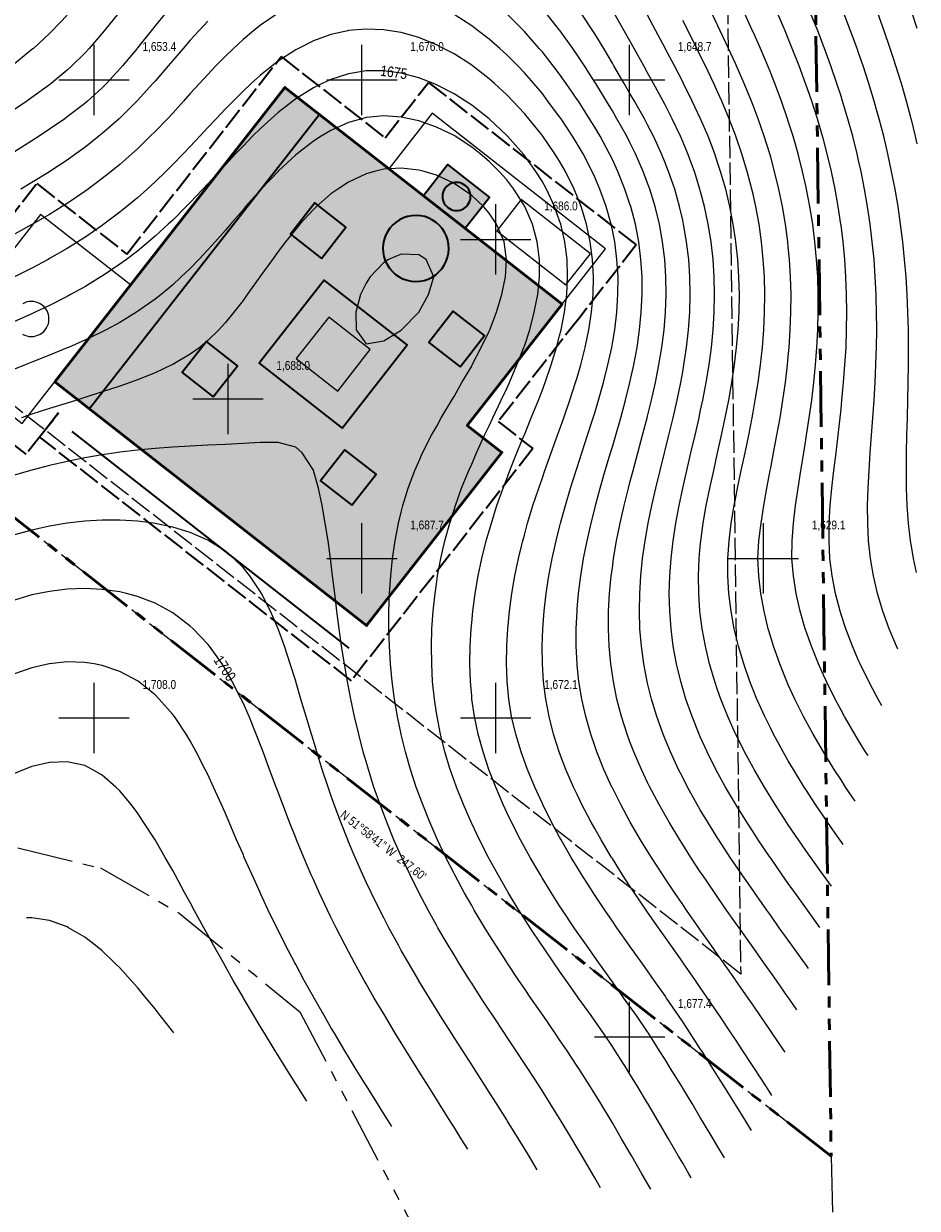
# Model space of a CAD drawing. Header units: inches. Extents: x -7927 to 9670, y -5337 to 8361.
# Tile 4 of 13: x 904 to 3342, y -2645 to 589. Entities that reach past the tile are written whole.
import ezdxf
from ezdxf.enums import TextEntityAlignment as Align

# ---------------------------------------------------------------- set-up
doc = ezdxf.new("R2010")
doc.units = ezdxf.units.IN
doc.header["$LTSCALE"] = 48
doc.header["$MEASUREMENT"] = 0
doc.linetypes.add('DASHED', pattern=[1.524, 1.27, -0.254])
doc.linetypes.add('PHANTOM', pattern=[6.35, 3.175, -0.635, 0.635, -0.635, 0.635, -0.635])
for name, color, linetype, lineweight in [('A-GLAZ', 4, 'CONTINUOUS', 18), ('A-ROOF', 7, 'CONTINUOUS', 35), ('A-WALL', 7, 'CONTINUOUS', 50), ('A-WALL-RETN', 7, 'CONTINUOUS', 35), ('C-PROP', 1, 'PHANTOM', 50), ('C-PROP-ADJC', 8, 'PHANTOM', 18), ('C-PROP-SETB', 8, 'DASHED', 25), ('C-TOPO-MAJR', 8, 'CONTINUOUS', 25), ('C-TOPO-MINR', 8, 'CONTINUOUS', 9), ('C-TOPO-SPOT', 1, 'CONTINUOUS', 18), ('L-DIST', 1, 'DASHED', 35), ('L-SITE', 7, 'CONTINUOUS', 25)]:
    doc.layers.add(name, color=color, linetype=linetype, lineweight=lineweight)
doc.styles.add('JM', font='IBMPlexSansCondensed-Regular.ttf')

msp = doc.modelspace()

# ---------------------------------------------------------------- hatches: boundary and pattern name
at = {"layer": 'A-ROOF'}
h = msp.add_hatch(color=7, dxfattribs=at)
h.dxf.hatch_style = 1
h.paths.add_polyline_path([(1082.9, -462.9), (1839.2, -1054.2), (2208.8, -581.6), (2114.2, -507.6), (2372.9, -176.8), (2108.2, 30.2), (2174.8, 115.3), (2061.3, 204), (1994.8, 118.9), (1711.2, 340.6)])
h = msp.add_hatch(color=7, dxfattribs=at)
h.dxf.hatch_style = 1
h.paths.add_polyline_path([(1773.2, -515.2), (1950.6, -288.3), (1723.7, -110.9), (1546.3, -337.8)])
at = {"layer": 'A-WALL'}
h = msp.add_hatch(color=7, dxfattribs=at)
h.dxf.hatch_style = 1
h.paths.add_polyline_path([(988.4, -389), (1839.2, -1054.2), (2208.8, -581.6), (2114.2, -507.6), (2372.9, -176.8), (1616.7, 414.6)])

# ---------------------------------------------------------------- linework, layer by layer
at = {"layer": 'A-GLAZ'}
for points in [[(2383.6, -124.2), (2450.1, -39.1), (2261.1, 108.7), (2194.5, 23.7)], [(1760.8, -414.1), (1849.5, -300.7), (1736.1, -212), (1647.4, -325.4)]]:
    msp.add_lwpolyline(points, close=True, dxfattribs=at)
at = {"layer": 'A-ROOF'}
for points in [[(1082.9, -462.9), (1839.2, -1054.2), (2208.8, -581.6), (2114.2, -507.6), (2372.9, -176.8), (2108.2, 30.2), (2174.8, 115.3), (2061.3, 204), (1994.8, 118.9), (1711.2, 340.6)], [(2115, 93.4), (2117.9, 97.6), (2120.1, 102.1), (2121.8, 106.8), (2122.8, 111.7), (2123.2, 116.7), (2122.9, 121.7), (2122, 126.7), (2120.4, 131.5), (2118.2, 136), (2115.5, 140.2), (2112.2, 144), (2108.4, 147.3), (2104.3, 150.2), (2099.8, 152.4), (2095.1, 154.1), (2090.2, 155.1), (2085.1, 155.5), (2080.1, 155.2), (2075.2, 154.3), (2070.4, 152.7), (2065.9, 150.5), (2061.7, 147.8), (2057.9, 144.5), (2054.5, 140.7), (2051.7, 136.6), (2049.5, 132.1), (2047.8, 127.4), (2046.8, 122.4), (2046.4, 117.4), (2046.7, 112.4), (2047.6, 107.5), (2049.2, 102.7), (2051.4, 98.2), (2054.1, 94), (2057.4, 90.2), (2061.1, 86.8), (2065.3, 84), (2069.8, 81.7), (2074.5, 80.1), (2079.4, 79.1), (2084.4, 78.7), (2089.5, 79), (2094.4, 79.9), (2099.2, 81.5), (2103.7, 83.7), (2107.9, 86.4), (2111.7, 89.7)], [(1716.5, -51.9), (1783, 33.1), (1698, 99.7), (1631.4, 14.6)], [(2044.8, -80.2), (2051.4, -70.4), (2056.8, -59.9), (2060.6, -48.8), (2063, -37.3), (2063.9, -25.5), (2063.3, -13.8), (2061.1, -2.2), (2057.4, 9), (2052.3, 19.6), (2045.8, 29.4), (2038.1, 38.3), (2029.4, 46.2), (2019.6, 52.8), (2009.1, 58.1), (1998, 62), (1986.5, 64.4), (1974.7, 65.3), (1963, 64.6), (1951.4, 62.4), (1940.2, 58.7), (1929.6, 53.6), (1919.8, 47.2), (1910.9, 39.5), (1903, 30.7), (1896.4, 21), (1891.1, 10.5), (1887.2, -0.6), (1884.8, -12.2), (1883.9, -23.9), (1884.6, -35.7), (1886.8, -47.2), (1890.5, -58.4), (1895.6, -69), (1902, -78.9), (1909.7, -87.8), (1918.5, -95.6), (1928.2, -102.2), (1938.7, -107.6), (1949.8, -111.4), (1961.4, -113.8), (1973.1, -114.7), (1984.9, -114.1), (1996.4, -111.9), (2007.6, -108.2), (2018.2, -103.1), (2028.1, -96.6), (2037, -88.9)], [(1773.2, -515.2), (1950.6, -288.3), (1723.7, -110.9), (1546.3, -337.8)], [(2094.7, -347.6), (2161.2, -262.5), (2076.1, -196), (2009.6, -281.1)], [(1420.9, -430.1), (1487.4, -345), (1402.3, -278.5), (1335.8, -363.6)], [(1799, -725.7), (1865.5, -640.7), (1780.4, -574.1), (1713.9, -659.2)]]:
    msp.add_lwpolyline(points, close=True, dxfattribs=at)
at = {"layer": 'A-WALL'}
msp.add_lwpolyline([(988.4, -389), (1839.2, -1054.2), (2208.8, -581.6), (2114.2, -507.6), (2372.9, -176.8), (1616.7, 414.6)], close=True, dxfattribs=at)
at = {"layer": 'A-WALL-RETN'}
msp.add_line((1034.9, -524.3), (1791.1, -1115.7), dxfattribs=at)
at = {"layer": 'C-PROP'}
msp.add_lwpolyline([(3012.1, 4516.7), (3107.3, -2502.7), (766.6, -672.6), (-183.6, -647.3), (-1099.5, -1508.8), (-1185, -1589.3), (-936.4, -536.9), (348.3, 2247.8)], dxfattribs=at)
at = {"layer": 'C-PROP-ADJC'}
msp.add_lwpolyline([(348.3, 2247.8), (-936.4, -536.9), (-1185, -1589.3), (-1099.5, -1508.8), (-183.6, -647.3), (766.6, -672.6), (3107.3, -2502.7), (3111, -2670.5), (3126.1, -3344.5), (3170.3, -5312.6), (1408.7, -5316.5), (-1270.5, -5322.6), (-4654, -5336.1), (-4763.3, -5336.6), (-3079.2, -2749.6), (-3045.3, -2697.4), (-4152.2, -1085.1), (-4260.8, -926.9), (-3779.9, -614.3), (-3738.3, -668.7), (-3468.1, -1022.9), (-3217.9, 1391.4)], dxfattribs=at)
msp.add_lwpolyline([(2146.8, -3486.4), (1431.9, -3810.2), (1077.4, -3481.4), (891.7, -3266), (189.3, -2846.2), (-145.7, -2575.6), (-94, -2518), (-0.2, -2413.7), (198.9, -2263.3), (286.9, -1994), (441.3, -1781.2), (646.5, -1661.4), (887.6, -1660.8), (1112.8, -1715.7), (1328.3, -1838.7), (1657.1, -2108.4), (2092.8, -2934.2), (2111, -2968.7)], close=True, dxfattribs=at)
at = {"layer": 'C-PROP-SETB'}
msp.add_lwpolyline([(2773.9, 4378.8), (2860.5, -2005.1), (852.1, -434.8), (-276.1, -404.7), (-767.9, -867.4), (-708.4, -615.5), (566.2, 2147.2)], dxfattribs=at)
at = {"layer": 'C-TOPO-MAJR'}
for points in [[(1162.1, 617.3), (1123.5, 569.3), (1118.2, 562.9), (1082.2, 521.3), (1070.2, 508.1), (1035.1, 473.3), (1022.2, 461.7), (978.2, 425.3), (974.2, 422.2), (926.2, 387.1), (912.2, 377.3), (878.2, 354.6)], [(3045.5, -1989.7), (3038.2, -1979.6), (3034.7, -1974.7), (3000.2, -1926.7), (2990.2, -1912.8), (2965.8, -1878.7), (2942.2, -1845.6), (2931.6, -1830.7), (2897.7, -1782.7), (2894.2, -1777.6), (2864.5, -1734.7), (2846.2, -1707.8), (2832, -1686.7), (2800.6, -1638.7), (2798.2, -1634.9), (2770.5, -1590.7), (2750.2, -1556.6), (2742, -1542.7), (2715.4, -1494.7), (2702.2, -1469.1), (2690.8, -1446.7), (2668.5, -1398.7), (2654.2, -1364.3), (2648.7, -1350.7), (2631.4, -1302.7), (2616.9, -1254.7), (2606.2, -1211.4), (2605.1, -1206.7), (2595.9, -1158.7), (2589.5, -1110.7), (2585.5, -1062.7), (2584, -1014.7), (2584.8, -966.7), (2587.7, -918.7), (2592.7, -870.7), (2599.6, -822.7), (2606.2, -785.2), (2608, -774.7), (2617.8, -726.7), (2628.7, -678.7), (2640.4, -630.7), (2652.4, -582.7), (2654.2, -575.6), (2664.4, -534.7), (2676.1, -486.7), (2687, -438.7), (2696.9, -390.7), (2702.2, -361.1), (2705.5, -342.7), (2712.6, -294.7), (2717.9, -246.7), (2721.3, -198.7), (2722.6, -150.7), (2721.8, -102.7), (2718.6, -54.7), (2712.9, -6.7), (2704.7, 41.3), (2702.2, 52.2), (2693.8, 89.3), (2680.3, 137.3), (2663.8, 185.3), (2654.2, 209.3), (2644.5, 233.3), (2622.3, 281.3), (2606.2, 312.6), (2597.5, 329.3), (2570.4, 377.3), (2558.2, 397.9), (2542.1, 425.3), (2514.6, 473.3), (2510.2, 481), (2486.5, 521.3), (2462.2, 561.2), (2457, 569.3), (2425.1, 617.3)], [(3208, -1408.8), (3201.4, -1398.7), (3182.2, -1367.7), (3171.9, -1350.7), (3144, -1302.7), (3134.2, -1284.8), (3118.2, -1254.7), (3094.3, -1206.7), (3086.2, -1189.1), (3072.7, -1158.7), (3053.5, -1110.7), (3038.2, -1067.4), (3036.6, -1062.7), (3022.8, -1014.7), (3011.8, -966.7), (3004.1, -918.7), (3000.3, -870.7), (3000.7, -822.7), (3004.5, -774.7), (3010.3, -726.7), (3017.3, -678.7), (3024.9, -630.7), (3032.6, -582.7), (3038.2, -547.4), (3040.3, -534.7), (3047.6, -486.7), (3054.2, -438.7), (3060, -390.7), (3064.8, -342.7), (3068.5, -294.7), (3071, -246.7), (3072.2, -198.7), (3072.1, -150.7), (3070.5, -102.7), (3067.5, -54.7), (3063, -6.7), (3057, 41.3), (3049.4, 89.3), (3040.1, 137.3), (3038.2, 146), (3029.5, 185.3), (3017.2, 233.3), (3003.4, 281.3), (2990.2, 322.6), (2988.1, 329.3), (2971.4, 377.3), (2953.4, 425.3), (2942.2, 453.5), (2934.2, 473.3), (2914, 521.3), (2894.2, 566.1), (2892.8, 569.3), (2870.8, 617.3)], [(3342.4, 576), (3328, 617.3)], [(2816, -2506.7), (2813.6, -2502.7), (2798.2, -2476.9), (2785, -2454.7), (2756.3, -2406.7), (2750.2, -2396.5), (2727.5, -2358.7), (2702.2, -2316.8), (2698.6, -2310.7), (2669.2, -2262.7), (2654.2, -2238.7), (2639.2, -2214.7), (2608.5, -2166.7), (2606.2, -2163.3), (2575.8, -2118.7), (2558.2, -2093.6), (2541.9, -2070.7), (2510.2, -2026.4), (2507.5, -2022.7), (2473.1, -1974.7), (2462.2, -1959.3), (2439.2, -1926.7), (2414.2, -1890.5), (2406.1, -1878.7), (2374, -1830.7), (2366.2, -1818.7), (2343.1, -1782.7), (2318.2, -1742.2), (2313.7, -1734.7), (2285.7, -1686.7), (2270.2, -1658.5), (2259.4, -1638.7), (2234.9, -1590.7), (2222.2, -1563.9), (2212.3, -1542.7), (2191.7, -1494.7), (2174.2, -1449.3), (2173.2, -1446.7), (2157.2, -1398.7), (2143.9, -1350.7), (2133.7, -1302.7), (2127, -1254.7), (2126.2, -1245.7), (2123, -1206.7), (2121.4, -1158.7), (2122, -1110.7), (2124.7, -1062.7), (2126.2, -1046.7), (2129.2, -1014.7), (2135.6, -966.7), (2143.9, -918.7), (2154, -870.7), (2166.2, -822.7), (2174.2, -795.4), (2180, -774.7), (2195.3, -726.7), (2212.4, -678.7), (2222.2, -653.5), (2230.6, -630.7), (2249.5, -582.7), (2269.6, -534.7), (2270.2, -533.3), (2288.9, -486.7), (2308.2, -438.7), (2318.2, -413.5), (2326.5, -390.7), (2343, -342.7), (2357.9, -294.7), (2366.2, -263.7), (2370.4, -246.7), (2379.6, -198.7), (2385.7, -150.7), (2388.1, -102.7), (2386.5, -54.7), (2380.4, -6.7), (2369.4, 41.3), (2366.2, 50.9), (2352.5, 89.3), (2330.1, 137.3), (2318.2, 158.6), (2301.3, 185.3), (2270.2, 229), (2266.6, 233.3), (2224.4, 281.3), (2222.2, 283.7), (2174.2, 328.8), (2173.6, 329.3), (2126.2, 366.2), (2109.1, 377.3), (2078.2, 397.1), (2030.2, 422), (2021.8, 425.3), (1982.2, 440.7), (1934.2, 453.4), (1886.2, 460.1), (1838.2, 460), (1790.2, 452.1), (1742.2, 436.6), (1717.9, 425.3), (1694.2, 413.5), (1646.2, 383.3), (1638.1, 377.3), (1598.2, 346.1), (1579.1, 329.3), (1550.2, 302.8), (1528.4, 281.3), (1502.2, 254.7), (1481.9, 233.3), (1454.2, 203.7), (1437.2, 185.3), (1406.2, 151.7), (1392.6, 137.3), (1358.2, 100.9), (1346.7, 89.3), (1310.2, 52.8), (1297.9, 41.3), (1262.2, 8.3), (1244.5, -6.7), (1214.2, -32), (1184.2, -54.7), (1166.2, -68.1), (1118.2, -100.3), (1114.3, -102.7), (1070.2, -129.5), (1031.7, -150.7), (1022.2, -155.8), (974.2, -180.2), (935, -198.7), (926.2, -202.8), (878.2, -224.4)], [(2115.6, -2483.4), (2097.8, -2454.7), (2078.2, -2423.3), (2067.8, -2406.7), (2037.7, -2358.7), (2030.2, -2346.8), (2007.4, -2310.7), (1982.2, -2270.5), (1977.3, -2262.7), (1947.4, -2214.7), (1934.2, -2193.3), (1917.8, -2166.7), (1889, -2118.7), (1886.2, -2114.1), (1860.5, -2070.7), (1838.2, -2031.5), (1833.2, -2022.7), (1806.5, -1974.7), (1790.2, -1944.1), (1780.9, -1926.7), (1756.2, -1878.7), (1742.2, -1850.1), (1732.6, -1830.7), (1710, -1782.7), (1694.2, -1747.2), (1688.6, -1734.7), (1667.8, -1686.7), (1648.3, -1638.7), (1646.2, -1633.3), (1629.1, -1590.7), (1610.7, -1542.7), (1598.2, -1508.6), (1592.9, -1494.7), (1574.8, -1446.7), (1557, -1398.7), (1550.2, -1380.4), (1538.3, -1350.7), (1518.6, -1302.7), (1502.2, -1264.8), (1497.4, -1254.7), (1473, -1206.7), (1454.2, -1173.2), (1444.9, -1158.7), (1410.6, -1110.7), (1406.2, -1105.1), (1365.9, -1062.7), (1358.2, -1055.5), (1310.2, -1019.3), (1302.4, -1014.7), (1262.2, -993.2), (1214.2, -974.6), (1183.9, -966.7), (1166.2, -962.4), (1118.2, -955.4), (1070.2, -953), (1022.2, -954.9), (974.2, -960.7), (944.7, -966.7), (926.2, -970.5), (878.2, -984.3)]]:
    msp.add_lwpolyline(points, dxfattribs=at)
at = {"layer": 'C-TOPO-MINR'}
for points in [[(1290.9, 617.3), (1262.2, 582.4), (1251.7, 569.3), (1214.2, 522.9), (1213, 521.3), (1173.1, 473.3), (1166.2, 465.4), (1129.7, 425.3), (1118.2, 413.9), (1077.4, 377.3), (1070.2, 371.2), (1022.2, 334.2), (1015.5, 329.3), (974.2, 300.4), (945.4, 281.3), (926.2, 268.9), (878.2, 239.1)], [(1597.7, 617.3), (1550.2, 584.9), (1530.7, 569.3), (1502.2, 545.6), (1476.1, 521.3), (1454.2, 500.4), (1428.1, 473.3), (1406.2, 450.4), (1383.4, 425.3), (1358.2, 397.7), (1339.9, 377.3), (1310.2, 344.9), (1295.8, 329.3), (1262.2, 294.3), (1249.2, 281.3), (1214.2, 247.5), (1198.6, 233.3), (1166.2, 204.7), (1142.4, 185.3), (1118.2, 165.9), (1079.5, 137.3), (1070.2, 130.5), (1022.2, 98.1), (1008.3, 89.3), (974.2, 68.1), (928, 41.3), (926.2, 40.3), (878.2, 14)], [(2981.4, -2218.8), (2978.7, -2214.7), (2946.3, -2166.7), (2942.2, -2160.7), (2913.7, -2118.7), (2894.2, -2090.4), (2880.7, -2070.7), (2847.4, -2022.7), (2846.2, -2021), (2813.8, -1974.7), (2798.2, -1952.5), (2780.1, -1926.7), (2750.2, -1884.3), (2746.3, -1878.7), (2712.8, -1830.7), (2702.2, -1815.3), (2679.8, -1782.7), (2654.2, -1744.5), (2647.7, -1734.7), (2616.7, -1686.7), (2606.2, -1669.8), (2587.1, -1638.7), (2559.1, -1590.7), (2558.2, -1589.1), (2532.9, -1542.7), (2510.2, -1497.3), (2508.9, -1494.7), (2487.1, -1446.7), (2467.8, -1398.7), (2462.2, -1382.6), (2451.2, -1350.7), (2437.4, -1302.7), (2426.7, -1254.7), (2418.9, -1206.7), (2414.2, -1162), (2413.9, -1158.7), (2411.4, -1110.7), (2411.4, -1062.7), (2413.7, -1014.7), (2414.2, -1008.6), (2417.9, -966.7), (2423.9, -918.7), (2431.8, -870.7), (2441.2, -822.7), (2452.1, -774.7), (2462.2, -735.2), (2464.3, -726.7), (2477.2, -678.7), (2490.9, -630.7), (2505.2, -582.7), (2510.2, -565.9), (2519.2, -534.7), (2533, -486.7), (2546, -438.7), (2558.1, -390.7), (2558.2, -390.4), (2568.7, -342.7), (2577.5, -294.7), (2584.5, -246.7), (2589.2, -198.7), (2591.5, -150.7), (2591.2, -102.7), (2588.1, -54.7), (2582.1, -6.7), (2572.9, 41.3), (2560.5, 89.3), (2558.2, 96.3), (2544.6, 137.3), (2525.4, 185.3), (2510.2, 217.7), (2502.7, 233.3), (2476.8, 281.3), (2462.2, 306.2), (2448.1, 329.3), (2417.4, 377.3), (2414.2, 382.2), (2384.3, 425.3), (2366.2, 451), (2349, 473.3), (2318.2, 512.6), (2310.7, 521.3), (2270.2, 567.3), (2268.2, 569.3), (2222.2, 615.2)], [(3013.9, -2102.7), (2991.5, -2070.7), (2990.2, -2068.9), (2957.8, -2022.7), (2942.2, -2000.8), (2923.9, -1974.7), (2894.2, -1932.9), (2889.8, -1926.7), (2855.9, -1878.7), (2846.2, -1865), (2822.1, -1830.7), (2798.2, -1796.3), (2788.8, -1782.7), (2756.1, -1734.7), (2750.2, -1725.8), (2724.4, -1686.7), (2702.2, -1651.9), (2693.9, -1638.7), (2664.9, -1590.7), (2654.2, -1572), (2637.6, -1542.7), (2612.4, -1494.7), (2606.2, -1482), (2589.3, -1446.7), (2568.6, -1398.7), (2558.2, -1371.3), (2550.5, -1350.7), (2535.1, -1302.7), (2522.6, -1254.7), (2512.9, -1206.7), (2510.2, -1188.6), (2505.9, -1158.7), (2501.5, -1110.7), (2499.6, -1062.7), (2500, -1014.7), (2502.6, -966.7), (2507.3, -918.7), (2510.2, -897.2), (2513.7, -870.7), (2521.8, -822.7), (2531.4, -774.7), (2542.3, -726.7), (2554.2, -678.7), (2558.2, -663.7), (2566.8, -630.7), (2579.7, -582.7), (2592.6, -534.7), (2605.3, -486.7), (2606.2, -482.9), (2617.1, -438.7), (2627.9, -390.7), (2637.4, -342.7), (2645.3, -294.7), (2651.3, -246.7), (2654.2, -211.5), (2655.3, -198.7), (2657, -150.7), (2656.3, -102.7), (2654.2, -70.8), (2653.1, -54.7), (2647.3, -6.7), (2638.6, 41.3), (2627, 89.3), (2612.3, 137.3), (2606.2, 153.8), (2594.5, 185.3), (2573.5, 233.3), (2558.2, 264.1), (2549.5, 281.3), (2522.8, 329.3), (2510.2, 350.7), (2494.2, 377.3), (2464.8, 425.3), (2462.2, 429.5), (2434.2, 473.3), (2414.2, 504), (2402.1, 521.3), (2367.6, 569.3), (2366.2, 571.2), (2329.5, 617.3)], [(3076.7, -1878), (3042.4, -1830.7), (3038.2, -1824.9), (3008, -1782.7), (2990.2, -1757.8), (2974, -1734.7), (2942.2, -1689), (2940.6, -1686.7), (2908.3, -1638.7), (2894.2, -1617.2), (2877.1, -1590.7), (2847.3, -1542.7), (2846.2, -1541), (2819.2, -1494.7), (2798.2, -1456.6), (2792.9, -1446.7), (2768.8, -1398.7), (2750.2, -1358), (2747, -1350.7), (2727.6, -1302.7), (2710.9, -1254.7), (2702.2, -1225.7), (2696.7, -1206.7), (2685.3, -1158.7), (2676.5, -1110.7), (2670.3, -1062.7), (2666.7, -1014.7), (2665.5, -966.7), (2666.7, -918.7), (2670.2, -870.7), (2675.8, -822.7), (2683.2, -774.7), (2692.1, -726.7), (2702.2, -679.1), (2702.3, -678.7), (2713.3, -630.7), (2724.6, -582.7), (2735.8, -534.7), (2746.7, -486.7), (2750.2, -470.1), (2756.9, -438.7), (2766, -390.7), (2773.9, -342.7), (2780.3, -294.7), (2785, -246.7), (2788, -198.7), (2789, -150.7), (2788, -102.7), (2784.9, -54.7), (2779.5, -6.7), (2771.8, 41.3), (2761.7, 89.3), (2750.2, 133), (2749.1, 137.3), (2734.1, 185.3), (2716.4, 233.3), (2702.2, 267.2), (2696.2, 281.3), (2673.5, 329.3), (2654.2, 366.8), (2648.7, 377.3), (2622.3, 425.3), (2606.2, 454.4), (2595.7, 473.3), (2569.5, 521.3), (2558.2, 541.9), (2542.8, 569.3), (2514.9, 617.3)], [(3173.1, -1533.6), (3146.8, -1494.7), (3134.2, -1475.4), (3115.7, -1446.7), (3086.2, -1399.1), (3086, -1398.7), (3058.2, -1350.7), (3038.2, -1314.3), (3032, -1302.7), (3008.2, -1254.7), (2990.2, -1215.6), (2986.3, -1206.7), (2967, -1158.7), (2950, -1110.7), (2942.2, -1085.3), (2935.6, -1062.7), (2924.1, -1014.7), (2915.3, -966.7), (2909.5, -918.7), (2907.5, -870.7), (2910.1, -822.7), (2915.8, -774.7), (2923.3, -726.7), (2931.8, -678.7), (2940.8, -630.7), (2942.2, -623.5), (2950.2, -582.7), (2959.3, -534.7), (2967.8, -486.7), (2975.6, -438.7), (2982.3, -390.7), (2988, -342.7), (2990.2, -319.3), (2992.5, -294.7), (2995.7, -246.7), (2997.5, -198.7), (2997.7, -150.7), (2996.4, -102.7), (2993.4, -54.7), (2990.2, -21.7), (2988.8, -6.7), (2982.5, 41.3), (2974.5, 89.3), (2964.7, 137.3), (2953, 185.3), (2942.2, 224.2), (2939.7, 233.3), (2924.6, 281.3), (2907.9, 329.3), (2894.2, 365.4), (2889.6, 377.3), (2870, 425.3), (2849.1, 473.3), (2846.2, 479.7), (2827.2, 521.3), (2804.6, 569.3), (2798.2, 582.5), (2781.2, 617.3)], [(3245.9, -1273.3), (3235.2, -1254.7), (3230.2, -1245.4), (3209.8, -1206.7), (3186.4, -1158.7), (3182.2, -1149.2), (3165.6, -1110.7), (3147.1, -1062.7), (3134.2, -1023.6), (3131.4, -1014.7), (3118.9, -966.7), (3109.6, -918.7), (3103.8, -870.7), (3101.5, -822.7), (3102.1, -774.7), (3105, -726.7), (3109.4, -678.7), (3114.7, -630.7), (3120.5, -582.7), (3126.2, -534.7), (3131.7, -486.7), (3134.2, -463.3), (3136.8, -438.7), (3141.4, -390.7), (3145, -342.7), (3147.8, -294.7), (3149.5, -246.7), (3150, -198.7), (3149.4, -150.7), (3147.5, -102.7), (3144.3, -54.7), (3139.8, -6.7), (3134.2, 38.4), (3133.9, 41.3), (3126.7, 89.3), (3118.1, 137.3), (3108.1, 185.3), (3096.6, 233.3), (3086.2, 272.2), (3083.8, 281.3), (3069.7, 329.3), (3054.3, 377.3), (3038.2, 423.7), (3037.6, 425.3), (3019.9, 473.3), (3001.1, 521.3), (2990.2, 547.9), (2981.3, 569.3), (2960.7, 617.3)], [(3289.1, -1118.6), (3285.5, -1110.7), (3278.2, -1093.4), (3265.7, -1062.7), (3248.5, -1014.7), (3234.1, -966.7), (3230.2, -950.3), (3222.9, -918.7), (3214.8, -870.7), (3209.6, -822.7), (3207.1, -774.7), (3206.8, -726.7), (3208.2, -678.7), (3210.7, -630.7), (3213.9, -582.7), (3217.4, -534.7), (3220.9, -486.7), (3224.2, -438.7), (3227.1, -390.7), (3229.3, -342.7), (3230.2, -314), (3230.8, -294.7), (3231.5, -246.7), (3231.3, -198.7), (3230.2, -159.3), (3230, -150.7), (3227.7, -102.7), (3224.2, -54.7), (3219.6, -6.7), (3213.8, 41.3), (3206.8, 89.3), (3198.5, 137.3), (3188.9, 185.3), (3182.2, 214.9), (3178.1, 233.3), (3166.2, 281.3), (3153, 329.3), (3138.6, 377.3), (3134.2, 390.9), (3123.1, 425.3), (3106.6, 473.3), (3089, 521.3), (3086.2, 528.6), (3070.5, 569.3), (3051.1, 617.3)], [(3340.5, -909.5), (3331.9, -870.7), (3326.2, -837.1), (3323.9, -822.7), (3318.3, -774.7), (3314.8, -726.7), (3313, -678.7), (3312.6, -630.7), (3313, -582.7), (3314, -534.7), (3315.2, -486.7), (3316.5, -438.7), (3317.5, -390.7), (3318.2, -342.7), (3318.4, -294.7), (3317.9, -246.7), (3316.6, -198.7), (3314.6, -150.7), (3311.6, -102.7), (3307.7, -54.7), (3302.8, -6.7), (3296.8, 41.3), (3289.7, 89.3), (3281.5, 137.3), (3278.2, 154.6), (3272.4, 185.3), (3262.1, 233.3), (3250.7, 281.3), (3238.2, 329.3), (3230.2, 357.5), (3224.6, 377.3), (3210.1, 425.3), (3194.5, 473.3), (3182.2, 509), (3178, 521.3), (3160.5, 569.3), (3142.2, 617.3)], [(3342.4, 260.9), (3337.7, 281.3), (3326.2, 327), (3325.6, 329.3), (3312.8, 377.3), (3298.9, 425.3), (3284.1, 473.3), (3278.2, 491.2), (3268.4, 521.3), (3251.8, 569.3), (3234.4, 617.3)], [(1022.2, 612.3), (981.6, 569.3), (974.2, 562), (930.2, 521.3), (926.2, 517.9), (878.2, 478.8)], [(1406.2, 596), (1381.5, 569.3), (1358.2, 543.7), (1338.9, 521.3), (1310.2, 488.1), (1297.7, 473.3), (1262.2, 432.1), (1256.3, 425.3), (1214.2, 378.9), (1212.7, 377.3), (1166.2, 331), (1164.4, 329.3), (1118.2, 288.7), (1109.1, 281.3), (1070.2, 250.8), (1046.1, 233.3), (1022.2, 216.3), (975.3, 185.3), (974.2, 184.6), (926.2, 154.9), (896.1, 137.3)], [(2945.2, -2336.4), (2942.2, -2331.8), (2928.7, -2310.7), (2897.7, -2262.7), (2894.2, -2257.3), (2866.5, -2214.7), (2846.2, -2184), (2834.8, -2166.7), (2802.8, -2118.7), (2798.2, -2112), (2770.1, -2070.7), (2750.2, -2041.8), (2737, -2022.7), (2703.4, -1974.7), (2702.2, -1973.1), (2669.5, -1926.7), (2654.2, -1905), (2635.7, -1878.7), (2606.2, -1836.2), (2602.4, -1830.7), (2569.8, -1782.7), (2558.2, -1765.2), (2538.2, -1734.7), (2510.2, -1690.2), (2508, -1686.7), (2479.3, -1638.7), (2462.2, -1608.4), (2452.3, -1590.7), (2427.2, -1542.7), (2414.2, -1515.6), (2404.2, -1494.7), (2383.5, -1446.7), (2366.2, -1401.1), (2365.3, -1398.7), (2349.8, -1350.7), (2337.4, -1302.7), (2328.2, -1254.7), (2322.2, -1206.7), (2319.1, -1158.7), (2318.4, -1110.7), (2320, -1062.7), (2323.7, -1014.7), (2329.3, -966.7), (2336.6, -918.7), (2345.8, -870.7), (2356.5, -822.7), (2366.2, -785.1), (2368.8, -774.7), (2382, -726.7), (2396.3, -678.7), (2411.6, -630.7), (2414.2, -622.9), (2427, -582.7), (2442.6, -534.7), (2458, -486.7), (2462.2, -473.3), (2472.5, -438.7), (2485.9, -390.7), (2498, -342.7), (2508.4, -294.7), (2510.2, -284.5), (2516.5, -246.7), (2522.3, -198.7), (2525.4, -150.7), (2525.6, -102.7), (2522.8, -54.7), (2516.6, -6.7), (2510.2, 25.5), (2507, 41.3), (2493.6, 89.3), (2476.4, 137.3), (2462.2, 170.2), (2455.4, 185.3), (2430.4, 233.3), (2414.2, 261.2), (2401.8, 281.3), (2370, 329.3), (2366.2, 334.9), (2334.5, 377.3), (2318.2, 398.6), (2295.6, 425.3), (2270.2, 454.7), (2252.2, 473.3), (2222.2, 503.9), (2202.7, 521.3), (2174.2, 546.5), (2144.3, 569.3), (2126.2, 583.1), (2078.2, 613.8)], [(3108.1, -1765.8), (3086.2, -1735.7), (3085.5, -1734.7), (3051.4, -1686.7), (3038.2, -1667.9), (3018, -1638.7), (2990.2, -1597.6), (2985.6, -1590.7), (2954.5, -1542.7), (2942.2, -1523), (2924.9, -1494.7), (2896.8, -1446.7), (2894.2, -1441.9), (2870.9, -1398.7), (2846.9, -1350.7), (2846.2, -1349.3), (2825.3, -1302.7), (2806.1, -1254.7), (2798.2, -1232.3), (2789.5, -1206.7), (2775.5, -1158.7), (2764.1, -1110.7), (2755.4, -1062.7), (2750.2, -1021.8), (2749.3, -1014.7), (2746, -966.7), (2745.3, -918.7), (2747.2, -870.7), (2750.2, -838.2), (2751.6, -822.7), (2758.2, -774.7), (2766.6, -726.7), (2776.3, -678.7), (2786.7, -630.7), (2797.3, -582.7), (2798.2, -578.8), (2808.1, -534.7), (2818.3, -486.7), (2827.7, -438.7), (2836.1, -390.7), (2843.2, -342.7), (2846.2, -318), (2849, -294.7), (2853.3, -246.7), (2855.9, -198.7), (2856.7, -150.7), (2855.6, -102.7), (2852.5, -54.7), (2847.4, -6.7), (2846.2, 0.9), (2840.2, 41.3), (2830.9, 89.3), (2819.4, 137.3), (2805.5, 185.3), (2798.2, 207.3), (2789.5, 233.3), (2771.2, 281.3), (2750.7, 329.3), (2750.2, 330.4), (2728.4, 377.3), (2704.5, 425.3), (2702.2, 429.7), (2679.6, 473.3), (2654.4, 521.3), (2654.2, 521.7), (2629.1, 569.3), (2606.2, 611.6)], [(3140, -1651.7), (3134.2, -1643.6), (3130.7, -1638.7), (3097.3, -1590.7), (3086.2, -1574.4), (3064.9, -1542.7), (3038.2, -1501.7), (3033.7, -1494.7), (3004.1, -1446.7), (2990.2, -1423.1), (2976.2, -1398.7), (2950.1, -1350.7), (2942.2, -1335.1), (2926.3, -1302.7), (2904.6, -1254.7), (2894.2, -1229.3), (2885.3, -1206.7), (2868.6, -1158.7), (2854.4, -1110.7), (2846.2, -1077.3), (2842.8, -1062.7), (2834.1, -1014.7), (2828.2, -966.7), (2825.2, -918.7), (2825.4, -870.7), (2828.8, -822.7), (2834.8, -774.7), (2842.8, -726.7), (2846.2, -708.7), (2852.1, -678.7), (2862.1, -630.7), (2872.2, -582.7), (2882.2, -534.7), (2891.5, -486.7), (2894.2, -471.9), (2900.3, -438.7), (2908, -390.7), (2914.5, -342.7), (2919.7, -294.7), (2923.4, -246.7), (2925.6, -198.7), (2926.1, -150.7), (2924.9, -102.7), (2922, -54.7), (2917.1, -6.7), (2910.4, 41.3), (2901.7, 89.3), (2894.2, 123), (2891, 137.3), (2878.5, 185.3), (2863.9, 233.3), (2847.3, 281.3), (2846.2, 284.1), (2828.9, 329.3), (2808.7, 377.3), (2798.2, 400.9), (2787.1, 425.3), (2764.3, 473.3), (2750.2, 502.2), (2740.7, 521.3), (2716.6, 569.3), (2702.2, 597.3)], [(2889.9, -2432.4), (2874, -2406.7), (2846.2, -2361.7), (2844.4, -2358.7), (2814.5, -2310.7), (2798.2, -2284.8), (2784.4, -2262.7), (2753.9, -2214.7), (2750.2, -2209), (2722.8, -2166.7), (2702.2, -2135.5), (2691, -2118.7), (2658.3, -2070.7), (2654.2, -2064.9), (2624.6, -2022.7), (2606.2, -1996.8), (2590.4, -1974.7), (2558.2, -1929.3), (2556.4, -1926.7), (2522.6, -1878.7), (2510.2, -1860.7), (2489.6, -1830.7), (2462.2, -1789.5), (2457.7, -1782.7), (2427, -1734.7), (2414.2, -1713.9), (2397.7, -1686.7), (2370.1, -1638.7), (2366.2, -1631.6), (2344.2, -1590.7), (2320.2, -1542.7), (2318.2, -1538.3), (2298.3, -1494.7), (2278.5, -1446.7), (2270.2, -1423.8), (2261.2, -1398.7), (2246.5, -1350.7), (2235.1, -1302.7), (2227.5, -1254.7), (2223.2, -1206.7), (2222.2, -1178.9), (2221.5, -1158.7), (2222.1, -1110.7), (2222.2, -1108.1), (2224.7, -1062.7), (2229.3, -1014.7), (2235.7, -966.7), (2244, -918.7), (2254, -870.7), (2265.8, -822.7), (2270.2, -807.2), (2279, -774.7), (2293.4, -726.7), (2309.3, -678.7), (2318.2, -653.7), (2326, -630.7), (2343, -582.7), (2360.7, -534.7), (2366.2, -519.8), (2377.8, -486.7), (2394.3, -438.7), (2410, -390.7), (2414.2, -376.8), (2423.9, -342.7), (2435.9, -294.7), (2445.8, -246.7), (2453.1, -198.7), (2457.5, -150.7), (2458.6, -102.7), (2456.2, -54.7), (2449.9, -6.7), (2439.6, 41.3), (2425.1, 89.3), (2414.2, 117.3), (2406, 137.3), (2382.1, 185.3), (2366.2, 213.1), (2353.6, 233.3), (2320.7, 281.3), (2318.2, 284.8), (2282.4, 329.3), (2270.2, 343.9), (2238.7, 377.3), (2222.2, 394.5), (2188.3, 425.3), (2174.2, 438), (2128.5, 473.3), (2126.2, 475.1), (2078.2, 506), (2049.1, 521.3), (2030.2, 531.2), (1982.2, 550.6), (1934.2, 564.3), (1903.8, 569.3), (1886.2, 572.2), (1838.2, 574.1), (1790.2, 569.8), (1787.9, 569.3), (1742.2, 559), (1694.2, 541.5), (1653.8, 521.3), (1646.2, 517.3), (1598.2, 486.1), (1581.5, 473.3), (1550.2, 448.3), (1524.6, 425.3), (1502.2, 404.6), (1474.9, 377.3), (1454.2, 356.3), (1428.8, 329.3), (1406.2, 305.3), (1383.9, 281.3), (1358.2, 253.9), (1338.6, 233.3), (1310.2, 204), (1291.3, 185.3), (1262.2, 157.1), (1240.6, 137.3), (1214.2, 113.6), (1185, 89.3), (1166.2, 74), (1122.7, 41.3), (1118.2, 38), (1070.2, 5), (1051.6, -6.7), (1022.2, -25), (974.2, -52.5), (970.2, -54.7), (926.2, -78.3), (878.2, -102.3)], [(2725.2, -2561.4), (2719, -2550.7), (2702.2, -2521.8), (2691.1, -2502.7), (2663.2, -2454.7), (2654.2, -2439.4), (2635, -2406.7), (2606.8, -2358.7), (2606.2, -2357.6), (2578, -2310.7), (2558.2, -2278.1), (2548.7, -2262.7), (2518.2, -2214.7), (2510.2, -2202.7), (2485.8, -2166.7), (2462.2, -2132.9), (2452.2, -2118.7), (2418.1, -2070.7), (2414.2, -2065.2), (2384, -2022.7), (2366.2, -1997.3), (2350.5, -1974.7), (2318.2, -1927.4), (2317.7, -1926.7), (2285.9, -1878.7), (2270.2, -1854.3), (2255.3, -1830.7), (2226, -1782.7), (2222.2, -1776.2), (2198.1, -1734.7), (2174.2, -1690.9), (2171.9, -1686.7), (2147.3, -1638.7), (2126.2, -1594.3), (2124.5, -1590.7), (2103.5, -1542.7), (2084.6, -1494.7), (2078.2, -1476.5), (2067.8, -1446.7), (2053.3, -1398.7), (2041.2, -1350.7), (2031.7, -1302.7), (2030.2, -1292.2), (2024.6, -1254.7), (2019.7, -1206.7), (2017.1, -1158.7), (2016.4, -1110.7), (2017.8, -1062.7), (2021, -1014.7), (2026.3, -966.7), (2030.2, -940.1), (2033.3, -918.7), (2042.1, -870.7), (2053, -822.7), (2066.2, -774.7), (2078.2, -737.9), (2081.7, -726.7), (2098.7, -678.7), (2118.3, -630.7), (2126.2, -613.3), (2139.2, -582.7), (2161.4, -534.7), (2174.2, -508.8), (2184.3, -486.7), (2206.9, -438.7), (2222.2, -407), (2229.3, -390.7), (2249.7, -342.7), (2269, -294.7), (2270.2, -291.3), (2284.5, -246.7), (2297.2, -198.7), (2306.5, -150.7), (2311.4, -102.7), (2311.2, -54.7), (2305, -6.7), (2291.8, 41.3), (2271.5, 89.3), (2270.2, 91.7), (2241, 137.3), (2222.2, 162.3), (2201.3, 185.3), (2174.2, 212.8), (2149.6, 233.3), (2126.2, 252), (2081, 281.3), (2078.2, 283.1), (2030.2, 306.5), (1982.2, 323.5), (1955.4, 329.3), (1934.2, 333.8), (1886.2, 336.9), (1838.2, 332.4), (1826, 329.3), (1790.2, 319.3), (1742.2, 297.6), (1715, 281.3), (1694.2, 267.8), (1649.6, 233.3), (1646.2, 230.4), (1598.2, 185.8), (1597.7, 185.3), (1552, 137.3), (1550.2, 135.3), (1509.4, 89.3), (1502.2, 80.9), (1467.9, 41.3), (1454.2, 25.2), (1425.9, -6.7), (1406.2, -29), (1381.9, -54.7), (1358.2, -79.4), (1333.7, -102.7), (1310.2, -124.4), (1278.4, -150.7), (1262.2, -163.6), (1214.2, -197.1), (1211.8, -198.7), (1166.2, -226.5), (1128.6, -246.7), (1118.2, -252.1), (1070.2, -275.2), (1025.9, -294.7), (1022.2, -296.3), (974.2, -316.3), (926.2, -335.3), (907.3, -342.7), (878.2, -354)], [(2614.8, -2592.2), (2606.2, -2577.1), (2591, -2550.7), (2563.4, -2502.7), (2558.2, -2493.6), (2535.5, -2454.7), (2510.2, -2411.5), (2507.4, -2406.7), (2478.5, -2358.7), (2462.2, -2332.1), (2448.9, -2310.7), (2418.4, -2262.7), (2414.2, -2256.4), (2386.5, -2214.7), (2366.2, -2184.7), (2354, -2166.7), (2321, -2118.7), (2318.2, -2114.7), (2287.9, -2070.7), (2270.2, -2044.9), (2255.2, -2022.7), (2223.3, -1974.7), (2222.2, -1973.1), (2192.1, -1926.7), (2174.2, -1898.1), (2162.1, -1878.7), (2133.4, -1830.7), (2126.2, -1818.2), (2106, -1782.7), (2080.1, -1734.7), (2078.2, -1731), (2055.7, -1686.7), (2033, -1638.7), (2030.2, -1632.5), (2011.8, -1590.7), (1992.5, -1542.7), (1982.2, -1514.3), (1975.1, -1494.7), (1959.3, -1446.7), (1945.7, -1398.7), (1934.2, -1351.6), (1934, -1350.7), (1923.9, -1302.7), (1915.7, -1254.7), (1909.3, -1206.7), (1904.7, -1158.7), (1901.6, -1110.7), (1900.2, -1062.7), (1900.3, -1014.7), (1902.1, -966.7), (1905.5, -918.7), (1910.5, -870.7), (1917.5, -822.7), (1926.8, -774.7), (1934.2, -745), (1938.6, -726.7), (1952.9, -678.7), (1971.1, -630.7), (1982.2, -606.4), (1992.4, -582.7), (2016.6, -534.7), (2030.2, -511.4), (2043.3, -486.7), (2071.8, -438.7), (2078.2, -428.7), (2099.6, -390.7), (2126.2, -346.1), (2128, -342.7), (2152.5, -294.7), (2174.2, -250.9), (2176, -246.7), (2193.8, -198.7), (2208.4, -150.7), (2218.2, -102.7), (2221.3, -54.7), (2214.8, -6.7), (2194.2, 41.3), (2174.2, 71.4), (2158.1, 89.3), (2126.2, 119.6), (2101.5, 137.3), (2078.2, 152.6), (2030.2, 175.2), (1996.4, 185.3), (1982.2, 189.3), (1934.2, 194.5), (1886.2, 191.4), (1861, 185.3), (1838.2, 178.9), (1790.2, 156.3), (1760.6, 137.3), (1742.2, 123.9), (1702.5, 89.3), (1694.2, 81.2), (1657.3, 41.3), (1646.2, 28.1), (1618.3, -6.7), (1598.2, -33.5), (1582.4, -54.7), (1550.2, -99.7), (1548, -102.7), (1513.8, -150.7), (1502.2, -167), (1477.5, -198.7), (1454.2, -227.3), (1436.1, -246.7), (1406.2, -276.3), (1383.9, -294.7), (1358.2, -313.5), (1310.2, -341.7), (1308.2, -342.7), (1262.2, -364.2), (1214.2, -383.3), (1194.3, -390.7), (1166.2, -400.4), (1118.2, -416.4), (1070.2, -431.7), (1048.2, -438.7), (1022.2, -446.8), (974.2, -461.9), (926.2, -477.2), (897.6, -486.7)], [(2478.1, -2589.1), (2462.2, -2561.4), (2456, -2550.7), (2428, -2502.7), (2414.2, -2479.3), (2399.5, -2454.7), (2370.6, -2406.7), (2366.2, -2399.6), (2340.8, -2358.7), (2318.2, -2323), (2310.4, -2310.7), (2279.2, -2262.7), (2270.2, -2249), (2247.5, -2214.7), (2222.2, -2176.5), (2215.7, -2166.7), (2183.8, -2118.7), (2174.2, -2104.1), (2152.3, -2070.7), (2126.2, -2030.1), (2121.5, -2022.7), (2091.3, -1974.7), (2078.2, -1953.2), (2062.2, -1926.7), (2034.3, -1878.7), (2030.2, -1871.5), (2007.5, -1830.7), (1982.2, -1782.9), (1982.1, -1782.7), (1958, -1734.7), (1935.5, -1686.7), (1934.2, -1683.9), (1914.2, -1638.7), (1894.6, -1590.7), (1886.2, -1568.6), (1876.4, -1542.7), (1859.6, -1494.7), (1844.4, -1446.7), (1838.2, -1424.9), (1830.5, -1398.7), (1817.8, -1350.7), (1806.5, -1302.7), (1796.4, -1254.7), (1790.2, -1221.2), (1787.3, -1206.7), (1778.9, -1158.7), (1771.3, -1110.7), (1764.4, -1062.7), (1758.2, -1014.7), (1752.4, -966.7), (1746.8, -918.7), (1742.2, -879.5), (1741, -870.7), (1734.3, -822.7), (1726.8, -774.7), (1718.3, -726.7), (1708, -678.7), (1694.3, -630.7), (1694.2, -630.3), (1663.8, -582.7), (1646.2, -566.9), (1598.2, -554.3), (1550.2, -554), (1502.2, -556.8), (1454.2, -559.6), (1406.2, -561.9), (1358.2, -564.1), (1310.2, -566.9), (1262.2, -570.5), (1214.2, -575.2), (1166.2, -581.1), (1155.5, -582.7), (1118.2, -588.2), (1070.2, -596.5), (1022.2, -606.2), (974.2, -617.1), (926.2, -629.5), (922, -630.7), (878.2, -643.6)], [(2305.3, -2539.9), (2283, -2502.7), (2270.2, -2481.5), (2253.8, -2454.7), (2224.2, -2406.7), (2222.2, -2403.5), (2194, -2358.7), (2174.2, -2327.6), (2163.4, -2310.7), (2132.6, -2262.7), (2126.2, -2252.7), (2101.7, -2214.7), (2078.2, -2178), (2071, -2166.7), (2040.6, -2118.7), (2030.2, -2102), (2010.8, -2070.7), (1982.2, -2023.4), (1981.8, -2022.7), (1953.5, -1974.7), (1934.2, -1940.6), (1926.4, -1926.7), (1900.2, -1878.7), (1886.2, -1851.7), (1875.3, -1830.7), (1851.6, -1782.7), (1838.2, -1754.1), (1829.1, -1734.7), (1807.8, -1686.7), (1790.2, -1644.3), (1787.9, -1638.7), (1768.8, -1590.7), (1751.1, -1542.7), (1742.2, -1516.9), (1734.3, -1494.7), (1718.3, -1446.7), (1703.3, -1398.7), (1694.2, -1368), (1688.8, -1350.7), (1674.4, -1302.7), (1660.4, -1254.7), (1646.4, -1206.7), (1646.2, -1206.1), (1631.2, -1158.7), (1615.3, -1110.7), (1598.2, -1063.3), (1598, -1062.7), (1577.1, -1014.7), (1552.8, -966.7), (1550.2, -962), (1520.8, -918.7), (1502.2, -895.6), (1476.9, -870.7), (1454.2, -851.4), (1409, -822.7), (1406.2, -821.2), (1358.2, -800.2), (1310.2, -785.5), (1262.2, -775.5), (1256.6, -774.7), (1214.2, -769.3), (1166.2, -766.5), (1118.2, -766.5), (1070.2, -769.3), (1022.2, -774.7), (1022, -774.7), (974.2, -782.7), (926.2, -793.3), (878.2, -806.5)], [(1908.3, -2421.6), (1899, -2406.7), (1886.2, -2386.3), (1868.8, -2358.7), (1839.1, -2310.7), (1838.2, -2309.3), (1809.3, -2262.7), (1790.2, -2231.2), (1780.1, -2214.7), (1751.4, -2166.7), (1742.2, -2150.9), (1723.2, -2118.7), (1696, -2070.7), (1694.2, -2067.4), (1669.2, -2022.7), (1646.2, -1979.5), (1643.6, -1974.7), (1618.4, -1926.7), (1598.2, -1885.9), (1594.5, -1878.7), (1571, -1830.7), (1550.2, -1785.6), (1548.8, -1782.7), (1526.7, -1734.7), (1505.7, -1686.7), (1502.2, -1678.4), (1484.6, -1638.7), (1464, -1590.7), (1454.2, -1567.4), (1443.1, -1542.7), (1421.6, -1494.7), (1406.2, -1460.7), (1399.3, -1446.7), (1374.6, -1398.7), (1358.2, -1368.8), (1347.1, -1350.7), (1314.8, -1302.7), (1310.2, -1296.6), (1273.5, -1254.7), (1262.2, -1243.4), (1216.6, -1206.7), (1214.2, -1205), (1166.2, -1179.3), (1118.2, -1162.7), (1095.5, -1158.7), (1070.2, -1154.5), (1022.2, -1153.4), (974.2, -1158.4), (973, -1158.7), (926.2, -1169.6), (878.2, -1186.1)], [(1676.5, -2352.6), (1650.1, -2310.7), (1646.2, -2304.5), (1619.7, -2262.7), (1598.2, -2227.7), (1590, -2214.7), (1560.6, -2166.7), (1550.2, -2149), (1531.7, -2118.7), (1503.7, -2070.7), (1502.2, -2068.1), (1475.6, -2022.7), (1454.2, -1984.3), (1448.6, -1974.7), (1421.6, -1926.7), (1406.2, -1898), (1395.2, -1878.7), (1369.1, -1830.7), (1358.2, -1809.9), (1342.8, -1782.7), (1316.8, -1734.7), (1310.2, -1722.2), (1289.4, -1686.7), (1262.2, -1638.9), (1262.1, -1638.7), (1230.9, -1590.7), (1214.2, -1565.2), (1196.5, -1542.7), (1166.2, -1505.5), (1154.8, -1494.7), (1118.2, -1462.3), (1090.9, -1446.7), (1070.2, -1436), (1022.2, -1425.6), (974.2, -1427.5), (926.2, -1438.6), (905.3, -1446.7), (878.2, -1457.4)], [(1313, -2166.1), (1310.2, -2162.2), (1276.2, -2118.7), (1262.2, -2100.2), (1237.6, -2070.7), (1214.2, -2041.8), (1196.7, -2022.7), (1166.2, -1988.5), (1151.7, -1974.7), (1118.2, -1942.1), (1098.5, -1926.7), (1070.2, -1904.4), (1025.8, -1878.7), (1022.2, -1876.7), (974.2, -1859.1), (926.2, -1851.5), (911.2, -1851.9)]]:
    msp.add_lwpolyline(points, dxfattribs=at)
msp.add_lwpolyline([(1838.2, -285), (1886.2, -276.6), (1934.2, -247.6), (1935.1, -246.7), (1982.2, -199), (1982.4, -198.7), (2008.5, -150.7), (2022.7, -102.7), (2002.2, -54.7), (1982.2, -42.3), (1934.2, -40.7), (1899.6, -54.7), (1886.2, -63.1), (1848.8, -102.7), (1838.2, -119.6), (1823.1, -150.7), (1810.3, -198.7), (1811, -246.7)], close=True, dxfattribs=at)
at = {"layer": 'C-TOPO-SPOT'}
for p, q in [((1095.9, 339.3), (1095.9, 531.3)), ((1826.5, 339.3), (1826.5, 531.3)), ((2557.1, 339.3), (2557.1, 531.3)), ((999.9, 435.3), (1191.9, 435.3)), ((1730.5, 435.3), (1922.5, 435.3)), ((2461.1, 435.3), (2653.1, 435.3)), ((2191.8, -96), (2191.8, 96)), ((2095.8, 0), (2287.8, 0)), ((1461.2, -531.3), (1461.2, -339.3)), ((1365.2, -435.3), (1557.2, -435.3)), ((1826.5, -966.7), (1826.5, -774.7)), ((2922.4, -966.7), (2922.4, -774.7)), ((1730.5, -870.7), (1922.5, -870.7)), ((2826.4, -870.7), (3018.4, -870.7)), ((1095.9, -1402), (1095.9, -1210)), ((2191.8, -1402), (2191.8, -1210)), ((999.9, -1306), (1191.9, -1306)), ((2095.8, -1306), (2287.8, -1306)), ((2557.1, -2272.7), (2557.1, -2080.7)), ((2461.1, -2176.7), (2653.1, -2176.7))]:
    msp.add_line(p, q, dxfattribs=at)
at = {"layer": 'L-DIST'}
msp.add_lwpolyline([(630.1, -243.2), (939.3, 152.1), (1185.1, -40.1), (1606.4, 498.8), (1890, 277), (2008.2, 428.3), (2575.4, -15.2), (2420.2, -213.7), (2198.5, -497.3), (2293, -571.2), (1886.5, -1091.2), (1797.8, -1204.6), (947, -539.4), (998.7, -473.2), (910, -586.6), (764.3, -472.7)], dxfattribs=at)
at = {"layer": 'L-SITE'}
for points in [[(1900.3, 192.8), (1994.8, 118.9), (2061.3, 204), (2174.8, 115.3), (2108.2, 30.2), (2372.9, -176.8), (2491.2, -25.5), (2018.5, 344.1)], [(653.9, -310.2), (899.7, -502.4), (1195.4, -124.3), (949.6, 67.9)]]:
    msp.add_lwpolyline(points, close=True, dxfattribs=at)
msp.add_lwpolyline([(900.3, -258.6), (905.9, -261.4), (911.8, -263.5), (917.9, -264.8), (924.2, -265.3), (930.5, -264.9), (936.6, -263.7), (942.6, -261.8), (948.3, -259), (953.5, -255.6), (958.3, -251.5), (962.4, -246.8), (966, -241.6), (968.8, -236), (970.9, -230.1), (972.2, -224), (972.6, -217.7), (972.3, -211.4), (971.1, -205.3), (969.1, -199.3), (966.4, -193.6), (963, -188.4), (958.9, -183.6), (954.2, -179.4), (949, -175.9), (943.4, -173.1), (937.5, -171), (931.3, -169.7), (925.1, -169.3), (918.8, -169.6), (912.6, -170.8), (906.7, -172.8), (901, -175.5)], dxfattribs=at)

# ---------------------------------------------------------------- texts
at = {"layer": 'C-PROP', "style": 'JM'}
msp.add_text('N 51°58\'41" W  247.60\'', height=24, rotation=321.9781, dxfattribs=at).set_placement((1885.2, -1653.8), align=Align.MIDDLE_CENTER)
at = {"layer": 'C-TOPO-MAJR', "style": 'JM'}
for s, rotation, p in [('1675', 352.1449, (1913.9, 456.2)), ('1700', 303.8114, (1452.7, -1170.8))]:
    msp.add_text(s, height=28.8, rotation=rotation, dxfattribs=at).set_placement(p, align=Align.MIDDLE_CENTER)
at = {"layer": 'C-TOPO-SPOT', "style": 'JM'}
for s, p in [('1,653.4', (1227.9, 507.3)), ('1,676.0', (1958.5, 507.3)), ('1,648.7', (2689.1, 507.3)), ('1,686.0', (2323.8, 72)), ('1,688.0', (1593.2, -363.3)), ('1,687.7', (1958.5, -798.7)), ('1,629.1', (3054.4, -798.7)), ('1,708.0', (1227.9, -1234)), ('1,672.1', (2323.8, -1234)), ('1,677.4', (2689.1, -2104.7))]:
    msp.add_text(s, height=24, dxfattribs=at).set_placement(p, align=Align.BOTTOM_LEFT)

doc.saveas('drawing.dxf')
